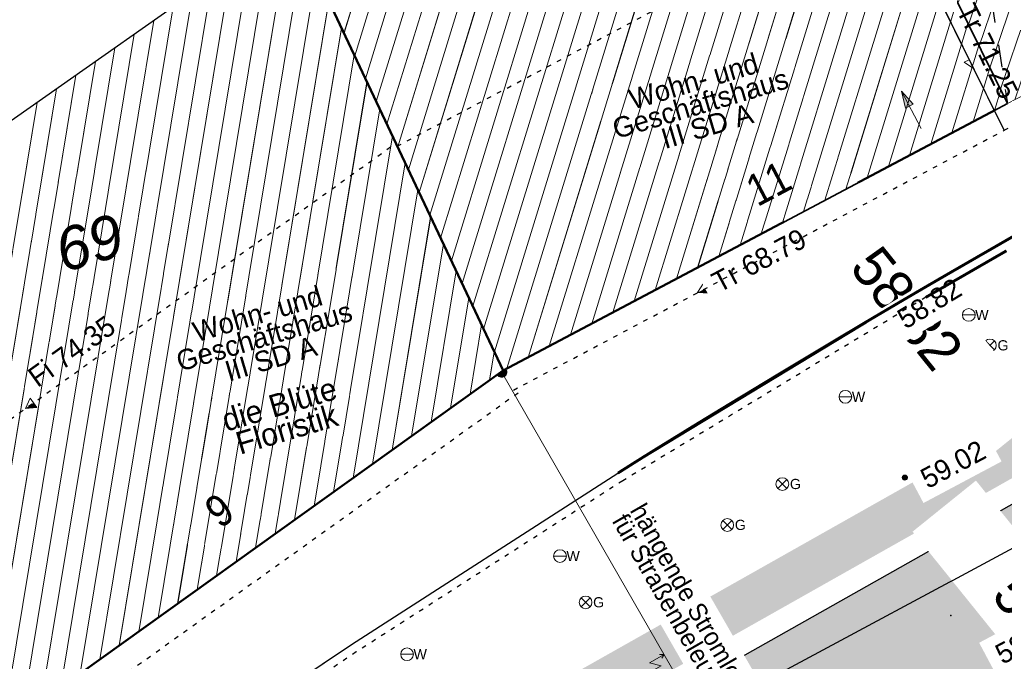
# Model space of a CAD drawing. Header units: millimetres. Extents: x 32365810 to 32368499, y 5620272 to 5622478.
# Tile 220 of 249: x 32366710 to 32366732, y 5620762 to 5620777. Entities that reach past the tile are written whole.
import ezdxf

# ---------------------------------------------------------------- set-up
doc = ezdxf.new("R2010")
doc.units = ezdxf.units.MM
for name, pattern in [('1000.100', [0]), ('1000.104', [0.225, 0.075, -0.15]), ('1000.121', [1, 0.5, -0.5]), ('1000.195', [0]), ('1000.196', [0.225, 0.075, -0.15]), ('1000.300', [0]), ('1000.325', [0]), ('1600.1047', [0]), ('1600.2028', [0]), ('1600.2031', [0.75, 0.5, 0, 0, -0.25]), ('1600.2505', [0]), ('GELTUNGSBEREICH', [8.5, 7, -1.5])]:
    doc.linetypes.add(name, pattern=pattern)
doc.layers.get('0').update_dxf_attribs({"color": 1, "linetype": 'CONTINUOUS'})
for name, color, linetype in [('_K_Fahrbahnmarkierung', 251, 'CONTINUOUS'), ('_K_Gebäude', 251, 'CONTINUOUS'), ('_K_Höhen_ gemessen (NHN)', 251, 'CONTINUOUS'), ('_K_Lagebezeichnungen', 251, 'CONTINUOUS'), ('_K_Topographie_ örtl. Aufnahme', 251, 'CONTINUOUS'), ('Ebene 32', 7, 'CONTINUOUS'), ('GELTUNGSBEREICH_B', 7, 'CONTINUOUS'), ('UMGR_GELTUNGSBEREICH', 7, 'CONTINUOUS'), ('UMGR_STRASSENVERKEHRSFLÄCHE', 7, 'CONTINUOUS')]:
    doc.layers.add(name, color=color, linetype=linetype)
doc.layers.add('_K_Flurstücke_Grenzpunkte', color=251, linetype='CONTINUOUS', lineweight=50)
for name, color, linetype, transparency in [('Beschriftung Gebäude', 7, 'CONTINUOUS', 0.75), ('EFB-_ Dachhöhen Bestandsgebäude (NHN)', 7, 'CONTINUOUS', 0.75), ('Fahrbahnmarkierung', 7, 'CONTINUOUS', 0.75), ('Flurstücke_Grenzpunkte', 11, 'CONTINUOUS', 0.75), ('Gasleitung', 7, 'CONTINUOUS', 0.75), ('Gebäude', 31, 'CONTINUOUS', 0.75), ('Höhen_ gemessen (NHN)', 7, 'CONTINUOUS', 0.75), ('Höhentexte_ gemessen (NHN)', 7, 'CONTINUOUS', 0.75), ('Lagebezeichnungen', 12, 'CONTINUOUS', 0.75), ('Leitungen Kanalbestand (AMT 66)', 7, 'CONTINUOUS', 0.75), ('Stromversorgung', 7, 'CONTINUOUS', 0.75), ('Symbole Topographie', 7, 'CONTINUOUS', 0.75), ('Topgraphie_ weitere örtliche Aufnahme', 7, 'CONTINUOUS', 0.75), ('Topographie_ örtl. Aufnahme', 7, 'CONTINUOUS', 0.75), ('Wasserleitung', 7, 'CONTINUOUS', 0.75)]:
    doc.layers.add(name, color=color, linetype=linetype, transparency=transparency)
doc.layers.add('STRASSENVERKEHRSFLÄCHE_FA', color=7, linetype='CONTINUOUS', true_color=0xfff5bf)
doc.styles.add('Arial', font='arial.ttf')
doc.styles.add('Beschriftung schwarz_ Stift 0.25', font='GOTHIC.TTF')
doc.styles.add('Dachhöhe NHN_ Bestand_ gemessen_ schwarz', font='GOTHIC.TTF')
doc.styles.add('Flurstücksnummer - K 10 700', font='ariali.ttf')
doc.styles.add('Hausnummern NRW', font='arial.ttf', dxfattribs={"width": 0.85})
doc.styles.add('Höhe NHN_ gemessen_ blau', font='GOTHIC.TTF')
doc.styles.add('Höhe NHN_ gemessen_ schwarz', font='GOTHIC.TTF')
doc.styles.add('Stromversorgung_ Beschriftung allgemein_ dünn_ schwarz', font='GOTHIC.TTF')

# ---------------------------------------------------------------- blocks, each defined once
blk = doc.blocks.new('S1000.15')
at = {"color": 0, "lineweight": -2}
for p, q in [((-0.5, 0.05), (-0.485, 0.1)), ((0.495, 0.05), (-0.5, 0.05)), ((-0.5, -0.05), (-0.5, 0)), ((-0.5, 0), (0.5, 0)), ((-0.485, 0.1), (0.49, 0.1)), ((-0.475, 0.15), (-0.455, 0.2)), ((0.475, 0.15), (-0.475, 0.15)), ((-0.455, 0.2), (0.455, 0.2)), ((-0.43, 0.25), (-0.4, 0.3)), ((0.43, 0.25), (-0.43, 0.25)), ((-0.4, 0.3), (0.395, 0.3)), ((-0.355, 0.35), (-0.295, 0.4)), ((0.36, 0.35), (-0.355, 0.35)), ((-0.295, 0.4), (0.3, 0.4)), ((0.22, 0.45), (-0.215, 0.45)), ((0.3, 0.4), (0.22, 0.45)), ((0.395, 0.3), (0.36, 0.35)), ((0.455, 0.2), (0.43, 0.25)), ((0.49, 0.1), (0.475, 0.15)), ((0.5, 0), (0.495, 0.05)), ((0.495, -0.05), (-0.5, -0.05)), ((-0.475, -0.15), (-0.49, -0.1)), ((-0.49, -0.1), (0.485, -0.1)), ((0.475, -0.15), (-0.475, -0.15)), ((-0.43, -0.25), (-0.455, -0.2)), ((-0.455, -0.2), (0.46, -0.2)), ((0.425, -0.25), (-0.43, -0.25)), ((-0.355, -0.35), (-0.4, -0.3)), ((-0.4, -0.3), (0.395, -0.3)), ((0.345, -0.35), (-0.355, -0.35)), ((-0.205, -0.45), (-0.29, -0.4)), ((-0.29, -0.4), (0.285, -0.4)), ((0.2, -0.45), (-0.205, -0.45)), ((0.285, -0.4), (0.345, -0.35)), ((0.395, -0.3), (0.425, -0.25)), ((0.46, -0.2), (0.475, -0.15)), ((0.485, -0.1), (0.495, -0.05))]:
    blk.add_line(p, q, dxfattribs=at)
blk.add_circle((0, 0), 0.5, dxfattribs=at)
blk = doc.blocks.new('S1000.360')
at = {"lineweight": -2}
blk.add_hatch(color=0, dxfattribs=at).paths.add_polyline_path([(0, 0.25), (0.05, 0.05), (-0.05, 0.05)], flags=0)
at = {"color": 0, "lineweight": -2}
for p, q in [((-0.05, 0.05), (0, 0.25)), ((0, 0.25), (0.05, 0.05)), ((0, 0.25), (0, -0.25)), ((0.05, 0.05), (-0.05, 0.05))]:
    blk.add_line(p, q, dxfattribs=at)
blk = doc.blocks.new('S1000.549', base_point=(-0.2, 0))
at = {"color": 0, "lineweight": -2}
blk.add_line((-0.45, 0), (0.05, 0), dxfattribs=at)
blk.add_circle((-0.2, 0), 0.25, dxfattribs=at)
at = {"color": 0, "lineweight": -2, "insert": (0.05246, -0.199999), "char_height": 0.4, "attachment_point": 7, "line_spacing_factor": 0.69, "style": 'Arial'}
blk.add_mtext('W', dxfattribs=at)
blk = doc.blocks.new('S1000.550', base_point=(-0.2, 0))
at = {"color": 0, "lineweight": -2}
for p, q in [((-0.376777, 0.176777), (-0.023224, -0.176777)), ((-0.376777, -0.176777), (-0.023224, 0.176777))]:
    blk.add_line(p, q, dxfattribs=at)
blk.add_circle((-0.2, 0), 0.25, dxfattribs=at)
at = {"color": 0, "lineweight": -2, "insert": (0.09684, -0.2), "char_height": 0.4, "attachment_point": 7, "line_spacing_factor": 0.69, "style": 'Arial'}
blk.add_mtext('G', dxfattribs=at)
blk = doc.blocks.new('S1000.474')
at = {"lineweight": -2}
blk.add_hatch(color=0, dxfattribs=at).paths.add_polyline_path([(-0.125, 0), (-0.120741, 0.032352), (-0.108253, 0.0625), (-0.088388, 0.088388), (-0.0625, 0.108253), (-0.032352, 0.120741), (0, 0.125), (0.032352, 0.120741), (0.0625, 0.108253), (0.088388, 0.088388), (0.108253, 0.0625), (0.120741, 0.032352), (0.125, 0), (0, 0)], flags=0)
at = {"color": 0, "lineweight": -2}
for p, q in [((-0.125, 0), (0, 0)), ((0, 0), (0.125, 0))]:
    blk.add_line(p, q, dxfattribs=at)
blk.add_arc((0, 0), 0.125, 0, 180, dxfattribs=at)
for p in [(-0.125, 0), (0, 0), (0.125, 0)]:
    blk.add_point(p, dxfattribs=at)
blk = doc.blocks.new('S1000.114', base_point=(0, 0.366025))
at = {"lineweight": -2}
blk.add_hatch(color=0, dxfattribs=at).paths.add_polyline_path([(-0.5, -0.5), (0, 0.366026), (0, -0.5)], flags=0)
at = {"color": 0, "lineweight": -2}
for p, q in [((0, 0.366026), (-0.5, -0.5)), ((0.5, -0.5), (0, 0.366026)), ((-0.5, -0.5), (0, -0.5)), ((0, -0.5), (0.5, -0.5))]:
    blk.add_line(p, q, dxfattribs=at)
blk = doc.blocks.new('O885')
at = {"layer": 'Flurstücke_Grenzpunkte', "color": 7, "linetype": '1600.2028', "lineweight": 35}
blk.add_line((32366226.367, 5622143.711), (32366231.916, 5622132.467), dxfattribs=at)
blk = doc.blocks.new('O1123')
at = {"layer": 'Flurstücke_Grenzpunkte', "color": 7, "linetype": '1600.2028', "lineweight": 35}
for p, q in [((32366226.367, 5622143.711), (32366231.916, 5622132.467)), ((32366216.095, 5622136.457), (32366220.764, 5622126.562)), ((32366220.764, 5622126.562), (32366231.916, 5622132.467))]:
    blk.add_line(p, q, dxfattribs=at)
blk = doc.blocks.new('O1267')
at = {"layer": 'Flurstücke_Grenzpunkte', "color": 7, "linetype": '1600.2028', "lineweight": 35}
for p in [(32366216.095, 5622136.457), (32366209.897, 5622118.777)]:
    blk.add_line(p, (32366220.764, 5622126.562), dxfattribs=at)
at = {"layer": 'Flurstücke_Grenzpunkte', "color": 7, "lineweight": 18, "insert": (32366211.743581, 5622128.918731), "char_height": 0.95, "attachment_point": 8, "rotation": 16.5124674, "line_spacing_factor": 0.69, "style": 'Flurstücksnummer - K 10 700', "bg_fill": 2}
blk.add_mtext('69', dxfattribs=at)
blk = doc.blocks.new('O1587')
at = {"layer": 'Flurstücke_Grenzpunkte', "color": 7, "linetype": '1600.2028', "lineweight": 35}
for p, q in [((32366220.764, 5622126.562), (32366231.916, 5622132.467)), ((32366209.897, 5622118.777), (32366220.764, 5622126.562))]:
    blk.add_line(p, q, dxfattribs=at)
blk = doc.blocks.new('O2074')
at = {"layer": 'Gebäude', "color": 7, "linetype": '1600.2505', "lineweight": 18}
for p, q in [((32366216.095, 5622136.457), (32366208.638, 5622131.215)), ((32366220.764, 5622126.562), (32366216.095, 5622136.457)), ((32366209.897, 5622118.777), (32366220.764, 5622126.562))]:
    blk.add_line(p, q, dxfattribs=at)
at = {"layer": 'Lagebezeichnungen', "color": 7, "lineweight": 18, "insert": (32366214.696, 5622123.177), "char_height": 0.7, "attachment_point": 8, "rotation": 35.5510388, "line_spacing_factor": 0.69, "style": 'Hausnummern NRW', "bg_fill": 2}
blk.add_mtext('9', dxfattribs=at)
blk = doc.blocks.new('O2487')
at = {"layer": 'Gebäude', "color": 7, "linetype": '1600.2031', "lineweight": 18}
for p, q in [((32366229.878, 5622145.624), (32366226.367, 5622143.711)), ((32366235.426, 5622134.383), (32366229.878, 5622145.624)), ((32366226.367, 5622143.711), (32366231.916, 5622132.467)), ((32366231.916, 5622132.467), (32366235.447, 5622134.338)), ((32366235.447, 5622134.338), (32366235.426, 5622134.383))]:
    blk.add_line(p, q, dxfattribs=at)
at = {"layer": 'Ebene 32', "color": 7, "lineweight": 18, "insert": (32366231.04, 5622138.823), "char_height": 0.7, "attachment_point": 8, "line_spacing_factor": 0.69, "style": 'Hausnummern NRW', "bg_fill": 2}
blk.add_mtext('(1)', dxfattribs=at)
blk = doc.blocks.new('O3201')
at = {"layer": 'Gebäude', "color": 7, "linetype": '1600.2505', "lineweight": 18}
for p, q in [((32366226.367, 5622143.711), (32366215.434, 5622137.859)), ((32366231.916, 5622132.467), (32366226.367, 5622143.711)), ((32366215.434, 5622137.859), (32366216.095, 5622136.457)), ((32366220.764, 5622126.562), (32366216.095, 5622136.457)), ((32366220.764, 5622126.562), (32366231.916, 5622132.467))]:
    blk.add_line(p, q, dxfattribs=at)
at = {"layer": 'Lagebezeichnungen', "color": 7, "lineweight": 18, "insert": (32366226.795, 5622130.39), "char_height": 0.7, "attachment_point": 8, "rotation": 27.8734, "line_spacing_factor": 0.69, "style": 'Hausnummern NRW', "bg_fill": 2}
blk.add_mtext('11', dxfattribs=at)
blk = doc.blocks.new('*X1051')
at = {"color": 253, "linetype": '1600.1047', "lineweight": 18, "true_color": 0xb2b2b2}
for p, q in [((32366213.564346, 5622121.404246), (32366216.045884, 5622136.422473)), ((32366213.133228, 5622121.095399), (32366215.615848, 5622136.120174)), ((32366213.995463, 5622121.713094), (32366216.344354, 5622135.928544)), ((32366212.702111, 5622120.786551), (32366215.185813, 5622135.817875)), ((32366212.270994, 5622120.477703), (32366214.755778, 5622135.515576)), ((32366214.42658, 5622122.021942), (32366216.62586, 5622135.331949)), ((32366211.839877, 5622120.168856), (32366214.325743, 5622135.213277)), ((32366211.408759, 5622119.860008), (32366213.895708, 5622134.910977)), ((32366210.977642, 5622119.55116), (32366213.465673, 5622134.608678)), ((32366214.857697, 5622122.330789), (32366216.907367, 5622134.735353)), ((32366210.546525, 5622119.242313), (32366213.035637, 5622134.306379)), ((32366210.115408, 5622118.933465), (32366212.605602, 5622134.00408)), ((32366215.288815, 5622122.639637), (32366217.188873, 5622134.138758)), ((32366209.746059, 5622118.998439), (32366212.175567, 5622133.701781)), ((32366215.719932, 5622122.948485), (32366217.470379, 5622133.542162)), ((32366209.440133, 5622119.447249), (32366211.745532, 5622133.399482)), ((32366209.134208, 5622119.89606), (32366211.315497, 5622133.097183)), ((32366216.151049, 5622123.257332), (32366217.751885, 5622132.945567)), ((32366208.828282, 5622120.34487), (32366210.885461, 5622132.794884)), ((32366208.522357, 5622120.79368), (32366210.455426, 5622132.492585)), ((32366216.582166, 5622123.56618), (32366218.033392, 5622132.348971)), ((32366217.013284, 5622123.875028), (32366218.314898, 5622131.752376)), ((32366217.444401, 5622124.183875), (32366218.596404, 5622131.15578)), ((32366217.875518, 5622124.492723), (32366218.87791, 5622130.559185)), ((32366218.306635, 5622124.801571), (32366219.159417, 5622129.962589)), ((32366218.737753, 5622125.110419), (32366219.440923, 5622129.365994)), ((32366219.16887, 5622125.419266), (32366219.722429, 5622128.769398)), ((32366219.599987, 5622125.728114), (32366220.003935, 5622128.172803)), ((32366220.031104, 5622126.036962), (32366220.285442, 5622127.576207)), ((32366220.462222, 5622126.345809), (32366220.566948, 5622126.979612))]:
    blk.add_line(p, q, dxfattribs=at)
blk = doc.blocks.new('*X1181')
at = {"color": 253, "linetype": '1600.1047', "lineweight": 18, "true_color": 0xb2b2b2}
for p, q in [((32366228.004951, 5622140.392001), (32366229.756886, 5622145.55801)), ((32366227.770253, 5622140.867572), (32366229.271158, 5622145.293357)), ((32366228.239649, 5622139.91643), (32366230.054183, 5622145.267028)), ((32366227.535555, 5622141.343144), (32366228.785429, 5622145.028703)), ((32366227.300857, 5622141.818715), (32366228.299701, 5622144.76405)), ((32366228.474347, 5622139.440859), (32366230.28889, 5622144.791482)), ((32366227.066159, 5622142.294286), (32366227.813972, 5622144.499396)), ((32366226.831461, 5622142.769857), (32366227.328244, 5622144.234743)), ((32366228.709045, 5622138.965288), (32366230.523596, 5622144.315935)), ((32366226.596763, 5622143.245428), (32366226.842516, 5622143.970089)), ((32366228.943743, 5622138.489717), (32366230.758302, 5622143.840388)), ((32366229.178441, 5622138.014146), (32366230.993008, 5622143.364842)), ((32366229.413139, 5622137.538575), (32366231.227715, 5622142.889295)), ((32366229.647837, 5622137.063003), (32366231.462421, 5622142.413748)), ((32366229.882535, 5622136.587432), (32366231.697127, 5622141.938201)), ((32366230.117233, 5622136.111861), (32366231.931834, 5622141.462655)), ((32366230.351931, 5622135.63629), (32366232.16654, 5622140.987108)), ((32366230.586629, 5622135.160719), (32366232.401246, 5622140.511561)), ((32366230.821327, 5622134.685148), (32366232.635952, 5622140.036015)), ((32366231.056025, 5622134.209577), (32366232.870659, 5622139.560468)), ((32366231.290723, 5622133.734006), (32366233.105365, 5622139.084921)), ((32366231.525421, 5622133.258435), (32366233.340071, 5622138.609375)), ((32366231.760119, 5622132.782863), (32366233.574777, 5622138.133828)), ((32366232.078108, 5622132.552898), (32366233.809484, 5622137.658281)), ((32366232.560829, 5622132.808681), (32366234.04419, 5622137.182734)), ((32366233.043549, 5622133.064464), (32366234.278896, 5622136.707188)), ((32366233.526269, 5622133.320246), (32366234.513602, 5622136.231641)), ((32366234.008989, 5622133.576029), (32366234.748309, 5622135.756094)), ((32366234.491709, 5622133.831812), (32366234.983015, 5622135.280548)), ((32366234.974429, 5622134.087595), (32366235.217721, 5622134.805001))]:
    blk.add_line(p, q, dxfattribs=at)
blk = doc.blocks.new('*X1390')
at = {"color": 253, "linetype": '1600.1047', "lineweight": 18, "true_color": 0xb2b2b2}
for p, q in [((32366220.846479, 5622126.605673), (32366226.057321, 5622143.545241)), ((32366221.31516, 5622126.85384), (32366226.449332, 5622143.544169)), ((32366220.568291, 5622126.976766), (32366225.587646, 5622143.293843)), ((32366220.330785, 5622127.480111), (32366225.117971, 5622143.042444)), ((32366221.783841, 5622127.102007), (32366226.691023, 5622143.054428)), ((32366220.093279, 5622127.983456), (32366224.648296, 5622142.791046)), ((32366219.855774, 5622128.486801), (32366224.178621, 5622142.539648)), ((32366222.252522, 5622127.350175), (32366226.932714, 5622142.564688)), ((32366219.618268, 5622128.990147), (32366223.708946, 5622142.288249)), ((32366219.380763, 5622129.493492), (32366223.239271, 5622142.036851)), ((32366222.721203, 5622127.598342), (32366227.174404, 5622142.074948)), ((32366219.143257, 5622129.996837), (32366222.769596, 5622141.785453)), ((32366223.189884, 5622127.846509), (32366227.416095, 5622141.585207)), ((32366218.905751, 5622130.500182), (32366222.299921, 5622141.534054)), ((32366218.668246, 5622131.003527), (32366221.830246, 5622141.282656)), ((32366218.43074, 5622131.506872), (32366221.360571, 5622141.031258)), ((32366223.658565, 5622128.094676), (32366227.657786, 5622141.095467)), ((32366218.193234, 5622132.010217), (32366220.890896, 5622140.779859)), ((32366217.955729, 5622132.513562), (32366220.421221, 5622140.528461)), ((32366224.127246, 5622128.342844), (32366227.899476, 5622140.605727)), ((32366217.718223, 5622133.016907), (32366219.951546, 5622140.277063)), ((32366224.595927, 5622128.591011), (32366228.141167, 5622140.115986)), ((32366217.480718, 5622133.520252), (32366219.481871, 5622140.025664)), ((32366217.243212, 5622134.023597), (32366219.012196, 5622139.774266)), ((32366225.064608, 5622128.839178), (32366228.382857, 5622139.626246)), ((32366217.005706, 5622134.526942), (32366218.542521, 5622139.522868)), ((32366216.768201, 5622135.030287), (32366218.072846, 5622139.271469)), ((32366216.530695, 5622135.533633), (32366217.603171, 5622139.020071)), ((32366225.533289, 5622129.087346), (32366228.624548, 5622139.136505)), ((32366216.293189, 5622136.036978), (32366217.133496, 5622138.768673)), ((32366226.001971, 5622129.335513), (32366228.866239, 5622138.646765)), ((32366216.055696, 5622136.540364), (32366216.663821, 5622138.517274)), ((32366215.818267, 5622137.043958), (32366216.194146, 5622138.265876)), ((32366226.470652, 5622129.58368), (32366229.107929, 5622138.157025)), ((32366215.580838, 5622137.547552), (32366215.724471, 5622138.014478)), ((32366226.939333, 5622129.831848), (32366229.34962, 5622137.667284)), ((32366227.408014, 5622130.080015), (32366229.591311, 5622137.177544)), ((32366227.876695, 5622130.328182), (32366229.833001, 5622136.687804)), ((32366228.345376, 5622130.576349), (32366230.074692, 5622136.198063)), ((32366228.814057, 5622130.824517), (32366230.316382, 5622135.708323)), ((32366229.282738, 5622131.072684), (32366230.558073, 5622135.218582)), ((32366229.751419, 5622131.320851), (32366230.799764, 5622134.728842)), ((32366230.2201, 5622131.569019), (32366231.041454, 5622134.239102)), ((32366230.688781, 5622131.817186), (32366231.283145, 5622133.749361)), ((32366231.157462, 5622132.065353), (32366231.524835, 5622133.259621)), ((32366231.626144, 5622132.313521), (32366231.766526, 5622132.769881))]:
    blk.add_line(p, q, dxfattribs=at)
blk = doc.blocks.new('S1000.399', base_point=(0.175, -0.5))
at = {"color": 0, "lineweight": -2}
for p, q in [((-0.2, -0.125), (-0.2, 0.5)), ((0.175, 0.25), (-0.2, -0.125)), ((0.175, 0.25), (0.175, -0.5)), ((0.075, -0.325), (0.175, -0.5)), ((0.175, -0.5), (0.275, -0.325))]:
    blk.add_line(p, q, dxfattribs=at)

msp = doc.modelspace()

# ---------------------------------------------------------------- hatches: boundary and pattern name
at = {"layer": 'STRASSENVERKEHRSFLÄCHE_FA', "true_color": 0xffd24a}
h = msp.add_hatch(color=41, dxfattribs=at)
h.paths.add_polyline_path([(32366700.812, 5620642.637), (32366709.343, 5620645.3), (32366744.935, 5620656.407), (32366800.844, 5620673.855), (32366814.238, 5620678.035), (32366812.525, 5620684.489), (32366790.959, 5620765.764), (32366786.667, 5620779.054), (32366782.414, 5620794.243), (32366771.602, 5620788.163), (32366758.559, 5620780.941), (32366707.208, 5620751.956), (32366691.608, 5620737.561), (32366678.051, 5620726.047), (32366655.3, 5620707.965), (32366642.99, 5620700.236), (32366635.313, 5620695.501)], flags=0)
edge = h.paths.add_edge_path(flags=0)
edge.add_line((32366743.171, 5620661.733), (32366743.725, 5620660.059))
edge.add_line((32366743.725, 5620660.059), (32366743.458, 5620659.979))
edge.add_line((32366743.458, 5620659.979), (32366724.425, 5620654.23))
edge.add_line((32366724.425, 5620654.23), (32366712.306, 5620650.509))
edge.add_line((32366712.306, 5620650.509), (32366710.876, 5620650.047))
edge.add_line((32366710.876, 5620650.047), (32366706.05, 5620648.579))
edge.add_arc((32366704.003, 5620654.956), 6.698, 283.318, 287.7972, ccw=False)
edge.add_line((32366705.546, 5620648.438), (32366698.424, 5620654.325))
edge.add_line((32366698.424, 5620654.325), (32366697.04, 5620655.473))
edge.add_line((32366697.04, 5620655.473), (32366693.205, 5620658.654))
edge.add_line((32366693.205, 5620658.654), (32366688.766, 5620662.336))
edge.add_line((32366688.766, 5620662.336), (32366681.071, 5620668.621))
edge.add_line((32366681.071, 5620668.621), (32366678.012, 5620671.146))
edge.add_line((32366678.012, 5620671.146), (32366674.951, 5620673.67))
edge.add_line((32366674.951, 5620673.67), (32366671.86, 5620676.22))
edge.add_line((32366671.86, 5620676.22), (32366667.729, 5620679.629))
edge.add_line((32366667.729, 5620679.629), (32366654.864, 5620689.785))
edge.add_line((32366654.864, 5620689.785), (32366649.894, 5620695.982))
edge.add_line((32366649.894, 5620695.982), (32366658.967, 5620703.306))
edge.add_line((32366658.967, 5620703.306), (32366659.344, 5620702.84))
edge.add_line((32366659.344, 5620702.84), (32366668.389, 5620710.034))
edge.add_line((32366668.389, 5620710.034), (32366674.395, 5620714.748))
edge.add_line((32366674.395, 5620714.748), (32366678.887, 5620718.272))
edge.add_line((32366678.887, 5620718.272), (32366679.916, 5620719.08))
edge.add_line((32366679.916, 5620719.08), (32366682.406, 5620721.072))
edge.add_line((32366682.406, 5620721.072), (32366687.066, 5620724.769))
edge.add_line((32366687.066, 5620724.769), (32366692.104, 5620728.954))
edge.add_line((32366692.104, 5620728.954), (32366695.975, 5620732.09))
edge.add_line((32366695.975, 5620732.09), (32366701.909, 5620736.897))
edge.add_line((32366701.909, 5620736.897), (32366705.598, 5620739.886))
edge.add_line((32366705.598, 5620739.886), (32366707.114, 5620741.114))
edge.add_line((32366707.114, 5620741.114), (32366709.678, 5620743.191))
edge.add_line((32366709.678, 5620743.191), (32366711.231, 5620744.449))
edge.add_line((32366711.231, 5620744.449), (32366709.901, 5620746.78))
edge.add_line((32366709.901, 5620746.78), (32366714.041, 5620748.991))
edge.add_line((32366714.041, 5620748.991), (32366720.118, 5620752.237))
edge.add_line((32366720.118, 5620752.237), (32366735.266, 5620760.328))
edge.add_line((32366735.266, 5620760.328), (32366742.576, 5620764.232))
edge.add_line((32366742.576, 5620764.232), (32366745.667, 5620765.883))
edge.add_line((32366745.667, 5620765.883), (32366748.389, 5620767.337))
edge.add_line((32366748.389, 5620767.337), (32366756.702, 5620771.881))
edge.add_line((32366756.702, 5620771.881), (32366764.579, 5620776.187))
edge.add_line((32366764.579, 5620776.187), (32366766.33, 5620772.553))
edge.add_line((32366766.33, 5620772.553), (32366774.371, 5620775.593))
edge.add_line((32366774.371, 5620775.593), (32366779.279, 5620762.41))
edge.add_line((32366779.279, 5620762.41), (32366782.33, 5620749.774))
edge.add_line((32366782.33, 5620749.774), (32366791.82, 5620710.458))
edge.add_line((32366791.82, 5620710.458), (32366791.885, 5620710.186))
edge.add_line((32366791.885, 5620710.186), (32366793.466, 5620703.78))
edge.add_line((32366793.466, 5620703.78), (32366795.233, 5620696.617))
edge.add_line((32366795.233, 5620696.617), (32366799.353, 5620680.172))
edge.add_line((32366799.353, 5620680.172), (32366785.793, 5620675.727))
edge.add_line((32366785.793, 5620675.727), (32366779.86, 5620673.837))
edge.add_line((32366779.86, 5620673.837), (32366773.881, 5620671.894))
edge.add_line((32366773.881, 5620671.894), (32366767.913, 5620669.955))
edge.add_line((32366767.913, 5620669.955), (32366743.171, 5620661.733))

# ---------------------------------------------------------------- linework, layer by layer
at = {"layer": '_K_Fahrbahnmarkierung'}
msp.add_point((32366730.492, 5620763.4), dxfattribs=at)
at = {"layer": '_K_Flurstücke_Grenzpunkte', "linetype": '1600.2028', "lineweight": 35}
for p, q in [((32366720.589, 5620768.816), (32366731.741, 5620774.721)), ((32366709.722, 5620761.031), (32366720.589, 5620768.816))]:
    msp.add_line(p, q, dxfattribs=at)
at = {"layer": '_K_Flurstücke_Grenzpunkte', "linetype": '1600.2028'}
msp.add_lwpolyline([(32366726.192, 5620785.965), (32366731.741, 5620774.721), (32366735.272, 5620776.592), (32366735.251, 5620776.637), (32366729.703, 5620787.878), (32366726.753, 5620793.858), (32366724.812, 5620797.79), (32366720.824, 5620805.87), (32366717.349, 5620804.267), (32366717.195, 5620804.195)], close=True, dxfattribs=at)
at = {"layer": '_K_Gebäude', "linetype": '1600.1047', "lineweight": 18}
for p, q in [((32366720.672, 5620768.859), (32366725.883, 5620785.799)), ((32366721.141, 5620769.107), (32366726.275, 5620785.798)), ((32366720.394, 5620769.23), (32366725.413, 5620785.548)), ((32366720.156, 5620769.734), (32366724.943, 5620785.296)), ((32366721.609, 5620769.356), (32366726.516, 5620785.308)), ((32366719.919, 5620770.237), (32366724.474, 5620785.045)), ((32366719.681, 5620770.74), (32366724.004, 5620784.793)), ((32366722.078, 5620769.604), (32366726.758, 5620784.818)), ((32366719.444, 5620771.244), (32366723.534, 5620784.542)), ((32366719.206, 5620771.747), (32366723.065, 5620784.291)), ((32366722.547, 5620769.852), (32366727, 5620784.329)), ((32366718.969, 5620772.25), (32366722.595, 5620784.039)), ((32366718.731, 5620772.754), (32366722.125, 5620783.788)), ((32366723.015, 5620770.1), (32366727.242, 5620783.839)), ((32366718.494, 5620773.257), (32366721.656, 5620783.536)), ((32366718.256, 5620773.761), (32366721.186, 5620783.285)), ((32366723.484, 5620770.348), (32366727.483, 5620783.349)), ((32366718.019, 5620774.264), (32366720.716, 5620783.034)), ((32366717.781, 5620774.767), (32366720.247, 5620782.782)), ((32366723.953, 5620770.597), (32366727.725, 5620782.859)), ((32366717.544, 5620775.271), (32366719.777, 5620782.531)), ((32366724.421, 5620770.845), (32366727.967, 5620782.37)), ((32366717.306, 5620775.774), (32366719.307, 5620782.279)), ((32366717.069, 5620776.277), (32366718.838, 5620782.028)), ((32366724.89, 5620771.093), (32366728.208, 5620781.88)), ((32366730.881, 5620776.463), (32366732.696, 5620781.814)), ((32366725.359, 5620771.341), (32366728.45, 5620781.39)), ((32366731.116, 5620775.988), (32366732.931, 5620781.339)), ((32366725.827, 5620771.589), (32366728.692, 5620780.9)), ((32366731.351, 5620775.512), (32366733.165, 5620780.863)), ((32366726.296, 5620771.837), (32366728.933, 5620780.411)), ((32366731.586, 5620775.037), (32366733.4, 5620780.387)), ((32366726.765, 5620772.086), (32366729.175, 5620779.921)), ((32366727.233, 5620772.334), (32366729.417, 5620779.431)), ((32366727.702, 5620772.582), (32366729.658, 5620778.941)), ((32366713.39, 5620763.658), (32366715.871, 5620778.676)), ((32366728.171, 5620772.83), (32366729.9, 5620778.452)), ((32366712.959, 5620763.349), (32366715.441, 5620778.374)), ((32366712.528, 5620763.04), (32366715.011, 5620778.072)), ((32366713.821, 5620763.967), (32366716.17, 5620778.182)), ((32366712.096, 5620762.731), (32366714.581, 5620777.769)), ((32366728.639, 5620773.078), (32366730.142, 5620777.962)), ((32366714.252, 5620764.276), (32366716.451, 5620777.586)), ((32366711.665, 5620762.423), (32366714.151, 5620777.467)), ((32366729.108, 5620773.326), (32366730.384, 5620777.472)), ((32366711.234, 5620762.114), (32366713.721, 5620777.165)), ((32366714.683, 5620764.584), (32366716.733, 5620776.989)), ((32366729.577, 5620773.575), (32366730.625, 5620776.983)), ((32366710.803, 5620761.805), (32366713.291, 5620776.862)), ((32366710.372, 5620761.496), (32366712.861, 5620776.56)), ((32366730.046, 5620773.823), (32366730.867, 5620776.493)), ((32366709.941, 5620761.187), (32366712.431, 5620776.258)), ((32366715.114, 5620764.893), (32366717.014, 5620776.392)), ((32366709.571, 5620761.252), (32366712.001, 5620775.955)), ((32366715.545, 5620765.202), (32366717.296, 5620775.796)), ((32366730.514, 5620774.071), (32366731.109, 5620776.003)), ((32366709.266, 5620761.701), (32366711.571, 5620775.653)), ((32366730.983, 5620774.319), (32366731.35, 5620775.513)), ((32366708.96, 5620762.15), (32366711.141, 5620775.351)), ((32366715.976, 5620765.511), (32366717.577, 5620775.199)), ((32366708.654, 5620762.599), (32366710.711, 5620775.049)), ((32366731.452, 5620774.567), (32366731.592, 5620775.024)), ((32366708.348, 5620763.047), (32366710.281, 5620774.746)), ((32366716.408, 5620765.82), (32366717.859, 5620774.603)), ((32366716.839, 5620766.129), (32366718.14, 5620774.006)), ((32366717.27, 5620766.438), (32366718.422, 5620773.409)), ((32366717.701, 5620766.746), (32366718.703, 5620772.813)), ((32366718.132, 5620767.055), (32366718.985, 5620772.216)), ((32366718.563, 5620767.364), (32366719.266, 5620771.62)), ((32366718.994, 5620767.673), (32366719.548, 5620771.023)), ((32366719.425, 5620767.982), (32366719.829, 5620770.426)), ((32366719.857, 5620768.291), (32366720.111, 5620769.83)), ((32366720.288, 5620768.599), (32366720.392, 5620769.233))]:
    msp.add_line(p, q, dxfattribs=at)
at = {"layer": '_K_Gebäude', "linetype": '1600.2031', "lineweight": 18}
msp.add_lwpolyline([(32366726.192, 5620785.965), (32366731.741, 5620774.721), (32366735.272, 5620776.592), (32366735.251, 5620776.637), (32366729.703, 5620787.878)], close=True, dxfattribs=at)
at = {"layer": 'Fahrbahnmarkierung', "color": 7, "true_color": 0xffffff}
msp.add_point((32366730.492, 5620763.4, 58.95), dxfattribs=at)
at = {"layer": 'UMGR_STRASSENVERKEHRSFLÄCHE'}
msp.add_lwpolyline([(32366700.812, 5620642.637), (32366709.343, 5620645.3), (32366744.935, 5620656.407), (32366800.844, 5620673.855), (32366814.238, 5620678.035), (32366812.525, 5620684.489), (32366790.959, 5620765.764), (32366786.667, 5620779.054), (32366782.414, 5620794.243), (32366771.602, 5620788.163), (32366758.559, 5620780.941), (32366707.208, 5620751.956), (32366691.608, 5620737.561), (32366678.051, 5620726.047), (32366655.3, 5620707.965), (32366642.99, 5620700.236), (32366635.313, 5620695.501), (32366700.812, 5620642.637)], close=True, dxfattribs=at)

# ---------------------------------------------------------------- block references
at = {"layer": '_K_Höhen_ gemessen (NHN)', "xscale": 0.1125, "yscale": 0.1125, "zscale": 0.1125}
msp.add_blockref('S1000.15', (32366729.833, 5620770.608), dxfattribs=at)
at = {"layer": 'EFB-_ Dachhöhen Bestandsgebäude (NHN)', "color": 7, "lineweight": 18, "xscale": 0.25, "yscale": 0.25, "zscale": 0.25}
for p, rotation in [((32366730.994, 5620775.496, 71.248), 206.266716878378), ((32366724.886, 5620770.539, 68.787), 117.9012947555), ((32366710.023, 5620767.977, 74.35), 125.617523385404)]:
    msp.add_blockref('S1000.114', p, dxfattribs=dict(at, rotation=rotation))
at = {"layer": 'Gasleitung', "color": 7, "lineweight": 18, "xscale": 0.5625, "yscale": 0.5625, "zscale": 0.5625}
for p in [(32366731.354, 5620769.371, 58.94), (32366726.763, 5620766.304, 59.005), (32366725.545, 5620765.4, 59.021), (32366722.41, 5620763.688, 59.039)]:
    msp.add_blockref('S1000.550', p, dxfattribs=at)
at = {"layer": 'Höhen_ gemessen (NHN)', "color": 7, "lineweight": 18, "xscale": 0.1125, "yscale": 0.1125, "zscale": 0.1125}
msp.add_blockref('S1000.15', (32366729.472, 5620766.449, 59.025), dxfattribs=at)
at = {"layer": 'Stromversorgung', "color": 7, "lineweight": 18, "xscale": 0.9375, "yscale": 0.9375, "zscale": 0.9375, "rotation": 215.617409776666}
msp.add_blockref('S1000.474', (32366720.555, 5620768.785, 68.424), dxfattribs=at)
at = {"layer": 'Symbole Topographie', "color": 7, "lineweight": 18, "xscale": 1.875, "yscale": 1.875, "zscale": 1.875}
for p, rotation in [((32366729.614, 5620774.581), 27.849000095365), ((32366715.023, 5620765.814), 35.5800297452)]:
    msp.add_blockref('S1000.360', p, dxfattribs=dict(at, rotation=rotation))
at = {"layer": 'Wasserleitung', "color": 7, "lineweight": 18, "xscale": 0.5625, "yscale": 0.5625, "zscale": 0.5625}
for p in [(32366728.158, 5620768.235, 58.936), (32366721.845, 5620764.713, 58.974), (32366718.463, 5620762.542, 59.011)]:
    msp.add_blockref('S1000.549', p, dxfattribs=at)

# ---------------------------------------------------------------- next in the draw order: texts
at = {"layer": '_K_Lagebezeichnungen', "lineweight": 18, "char_height": 1, "attachment_point": 8, "line_spacing_factor": 0.69, "style": 'Hausnummern NRW', "bg_fill": 2}
for s, insert, rotation in [('11', (32366726.62, 5620772.644), 27.8734), ('9', (32366714.521, 5620765.431), 35.551)]:
    msp.add_mtext(s, dxfattribs=dict(at, insert=insert, rotation=rotation))

# ---------------------------------------------------------------- next in the draw order: linework, layer by layer
at = {"layer": '_K_Flurstücke_Grenzpunkte', "linetype": '1600.2028'}
for points in [[(32366706.274, 5620799.154), (32366710.941, 5620789.01), (32366715.259, 5620780.113), (32366715.92, 5620778.711), (32366720.589, 5620768.816), (32366731.741, 5620774.721), (32366726.192, 5620785.965), (32366717.195, 5620804.195)], [(32366687.398, 5620789.99), (32366687.225, 5620790.362), (32366687.307, 5620790.399), (32366692.75, 5620792.912), (32366693.293, 5620793.163), (32366697.575, 5620795.14), (32366706.274, 5620799.154), (32366710.941, 5620789.01), (32366715.259, 5620780.113), (32366715.92, 5620778.711), (32366720.589, 5620768.816), (32366709.722, 5620761.031), (32366704.091, 5620769.292), (32366698.591, 5620779.562), (32366694.807, 5620787.476), (32366694.638, 5620787.828), (32366689.716, 5620785.025)]]:
    msp.add_lwpolyline(points, close=True, dxfattribs=at)
at = {"layer": '_K_Gebäude', "linetype": '1600.2505', "lineweight": -2}
for points in [[(32366694.807, 5620787.476), (32366698.591, 5620779.562), (32366704.091, 5620769.292), (32366709.722, 5620761.031), (32366720.589, 5620768.816), (32366715.92, 5620778.711), (32366708.463, 5620773.469), (32366704.703, 5620780.956), (32366706.047, 5620781.622), (32366701.496, 5620790.661), (32366700.141, 5620790.018), (32366697.575, 5620795.14), (32366693.293, 5620793.163), (32366696.044, 5620788.172)], [(32366715.259, 5620780.113), (32366715.92, 5620778.711), (32366720.589, 5620768.816), (32366731.741, 5620774.721), (32366726.192, 5620785.965)]]:
    msp.add_lwpolyline(points, close=True, dxfattribs=at)
at = {"layer": '_K_Topographie_ örtl. Aufnahme', "linetype": '1000.100'}
msp.add_lwpolyline([(32366711.815, 5620759.125), (32366717.231, 5620762.759), (32366723.128, 5620766.548), (32366729.833, 5620770.608)], dxfattribs=at)
at = {"layer": '_K_Topographie_ örtl. Aufnahme', "linetype": '1000.104'}
msp.add_lwpolyline([(32366729.937, 5620770.437), (32366723.233, 5620766.379), (32366717.34, 5620762.592), (32366711.926, 5620758.958)], dxfattribs=at)
at = {"layer": 'GELTUNGSBEREICH_B', "linetype": 'GELTUNGSBEREICH', "ltscale": 0.5, "const_width": 1, "flags": 128}
msp.add_lwpolyline([(32366700.6, 5620641.524), (32366709.641, 5620644.345), (32366745.233, 5620655.452), (32366801.142, 5620672.901), (32366815.45, 5620677.366), (32366813.492, 5620684.746), (32366791.918, 5620766.046), (32366787.625, 5620779.343), (32366783.034, 5620795.739), (32366771.115, 5620789.036), (32366758.071, 5620781.813), (32366706.615, 5620752.77), (32366690.945, 5620738.31), (32366677.416, 5620726.82), (32366654.721, 5620708.782), (32366642.462, 5620701.085), (32366633.585, 5620695.611)], close=True, dxfattribs=at)
at = {"layer": 'UMGR_GELTUNGSBEREICH'}
msp.add_lwpolyline([(32366700.812, 5620642.637), (32366709.343, 5620645.3), (32366744.935, 5620656.407), (32366800.844, 5620673.855), (32366814.238, 5620678.035), (32366812.525, 5620684.489), (32366790.959, 5620765.764), (32366786.667, 5620779.054), (32366782.414, 5620794.243), (32366771.602, 5620788.163), (32366758.559, 5620780.941), (32366707.208, 5620751.956), (32366691.608, 5620737.561), (32366678.051, 5620726.047), (32366655.3, 5620707.965), (32366642.99, 5620700.236), (32366635.313, 5620695.501)], close=True, dxfattribs=at)

# ---------------------------------------------------------------- next in the draw order: texts
at = {"layer": '_K_Flurstücke_Grenzpunkte', "lineweight": 18, "insert": (32366711.569, 5620771.172), "char_height": 1.3, "attachment_point": 8, "rotation": 16.5125, "line_spacing_factor": 0.69, "style": 'Flurstücksnummer - K 10 700', "bg_fill": 2}
msp.add_mtext('69', dxfattribs=at)
at = {"layer": '_K_Höhen_ gemessen (NHN)', "char_height": 0.9, "width": 6.48035, "attachment_point": 8, "rotation": 308.8633, "line_spacing_factor": 0.69, "style": 'Höhe NHN_ gemessen_ schwarz', "bg_fill": 2}
for s, insert in [('58.82', (32366729.162, 5620769.903)), ('58.84', (32366732.299, 5620762.654))]:
    msp.add_mtext(s, dxfattribs=dict(at, insert=insert))
at = {"layer": 'Beschriftung Gebäude', "color": 7, "lineweight": 25, "insert": (32366715.721, 5620767.792), "char_height": 0.5, "attachment_point": 5, "rotation": 16.5123, "line_spacing_factor": 0.69, "style": 'Beschriftung schwarz_ Stift 0.25', "bg_fill": 2}
msp.add_mtext('die Blüte\\PFloristik', dxfattribs=at)
at = {"layer": 'EFB-_ Dachhöhen Bestandsgebäude (NHN)', "color": 7, "lineweight": 25, "char_height": 0.45, "line_spacing_factor": 0.69, "style": 'Dachhöhe NHN_ Bestand_ gemessen_ schwarz', "bg_fill": 2}
for s, insert, attachment_point, rotation in [('Tr 71.25', (32366731.093, 5620775.78, 71.248), 8, 296.2667), ('Wohn- und\\PGeschäftshaus\\PIII SD A', (32366724.951, 5620774.717), 5, 16.5125), ('Tr 68.79', (32366725.258, 5620770.727, 68.787), 4, 27.9013), ('Fi 74.35', (32366710.294, 5620768.422, 74.35), 7, 35.6175)]:
    msp.add_mtext(s, dxfattribs=dict(at, insert=insert, attachment_point=attachment_point, rotation=rotation))
at = {"layer": 'Höhentexte_ gemessen (NHN)', "color": 142, "lineweight": 25, "true_color": 0x0087cd, "insert": (32366730.645, 5620766.539), "char_height": 0.45, "attachment_point": 8, "rotation": 28.0498, "line_spacing_factor": 0.69, "style": 'Höhe NHN_ gemessen_ blau', "bg_fill": 2}
msp.add_mtext('59.02', dxfattribs=at)
at = {"layer": 'Stromversorgung', "color": 7, "lineweight": 25, "insert": (32366722.877, 5620765.435), "char_height": 0.4, "attachment_point": 7, "rotation": 299.9177, "line_spacing_factor": 0.69, "style": 'Stromversorgung_ Beschriftung allgemein_ dünn_ schwarz', "bg_fill": 2}
msp.add_mtext('hängende Stromleitung\\Pfür Straßenbeleuchtung', dxfattribs=at)

# ---------------------------------------------------------------- next in the draw order: block references
at = {"layer": 'Flurstücke_Grenzpunkte', "color": 7, "true_color": 0xffffff}
msp.add_blockref('O885', (499.825, -1357.746), dxfattribs=at)
at = {"layer": 'Höhen_ gemessen (NHN)', "color": 7, "lineweight": 18, "xscale": 0.1125, "yscale": 0.1125, "zscale": 0.1125}
msp.add_blockref('S1000.15', (32366729.833, 5620770.608, 58.82), dxfattribs=at)
at = {"layer": 'Wasserleitung', "color": 7, "lineweight": 18, "xscale": 0.5625, "yscale": 0.5625, "zscale": 0.5625}
msp.add_blockref('S1000.549', (32366730.887, 5620770.046, 58.864), dxfattribs=at)

# ---------------------------------------------------------------- next in the draw order: texts
at = {"layer": 'EFB-_ Dachhöhen Bestandsgebäude (NHN)', "color": 7, "lineweight": 25, "insert": (32366715.304, 5620769.573), "char_height": 0.45, "attachment_point": 5, "rotation": 16.5125, "line_spacing_factor": 0.69, "style": 'Dachhöhe NHN_ Bestand_ gemessen_ schwarz', "bg_fill": 2}
msp.add_mtext('Wohn- und\\PGeschäftshaus\\PIII SD A', dxfattribs=at)
at = {"layer": 'Höhentexte_ gemessen (NHN)', "color": 142, "lineweight": 25, "true_color": 0x0087cd, "insert": (32366732.299, 5620762.654), "char_height": 0.45, "attachment_point": 8, "rotation": 28.0498, "line_spacing_factor": 0.69, "style": 'Höhe NHN_ gemessen_ blau', "bg_fill": 2}
msp.add_mtext('58.84', dxfattribs=at)

# ---------------------------------------------------------------- next in the draw order: texts
at = {"layer": 'Höhentexte_ gemessen (NHN)', "color": 142, "lineweight": 25, "true_color": 0x0087cd, "insert": (32366729.898, 5620770.495), "char_height": 0.45, "attachment_point": 2, "rotation": 31.1906, "line_spacing_factor": 0.69, "style": 'Höhe NHN_ gemessen_ blau', "bg_fill": 2}
msp.add_mtext('58.82', dxfattribs=at)

# ---------------------------------------------------------------- next in the draw order: block references
at = {"layer": 'Flurstücke_Grenzpunkte', "color": 7, "true_color": 0xffffff}
msp.add_blockref('O1123', (499.825, -1357.746), dxfattribs=at)

# ---------------------------------------------------------------- next in the draw order: block references
msp.add_blockref('O1267', (499.825, -1357.746), dxfattribs=at)

# ---------------------------------------------------------------- next in the draw order: block references
msp.add_blockref('O1587', (499.825, -1357.746), dxfattribs=at)

# ---------------------------------------------------------------- next in the draw order: block references
at = {"layer": 'Gebäude', "color": 7, "true_color": 0xffffff}
for name in ['O2074', 'O2487']:
    msp.add_blockref(name, (499.825, -1357.746), dxfattribs=at)
at = {"layer": 'Stromversorgung', "color": 7, "lineweight": 18, "xscale": 0.4999999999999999, "yscale": 0.4999999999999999, "zscale": 0.4999999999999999, "rotation": 119.917793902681}
msp.add_blockref('S1000.399', (32366724.149, 5620762.539, 68.402), dxfattribs=at)

# ---------------------------------------------------------------- next in the draw order: linework, layer by layer
at = {"layer": 'EFB-_ Dachhöhen Bestandsgebäude (NHN)', "color": 7, "linetype": '1000.196', "lineweight": 25}
msp.add_line((32366710.066, 5620760.551), (32366720.933, 5620768.336), dxfattribs=at)
at = {"layer": 'Topgraphie_ weitere örtliche Aufnahme', "color": 142, "linetype": '1000.104', "lineweight": 25, "true_color": 0x0087cd}
for p, q in [((32366723.233, 5620766.379), (32366717.34, 5620762.592)), ((32366717.34, 5620762.592), (32366711.926, 5620758.958))]:
    msp.add_line(p, q, dxfattribs=at)
at = {"layer": 'Topographie_ örtl. Aufnahme', "color": 142, "linetype": '1000.100', "lineweight": 25, "true_color": 0x0087cd}
for p, q in [((32366717.231, 5620762.759, 58.98), (32366723.128, 5620766.548, 58.914)), ((32366711.815, 5620759.125, 59.026), (32366717.231, 5620762.759, 58.98))]:
    msp.add_line(p, q, dxfattribs=at)

# ---------------------------------------------------------------- next in the draw order: block references
at = {"layer": 'Gebäude', "color": 7, "true_color": 0xffffff}
msp.add_blockref('O3201', (499.825, -1357.746), dxfattribs=at)

# ---------------------------------------------------------------- next in the draw order: linework, layer by layer
at = {"layer": 'EFB-_ Dachhöhen Bestandsgebäude (NHN)', "color": 7, "linetype": '1000.196', "lineweight": 25}
for p, q in [((32366718.247, 5620773.778), (32366729.315, 5620779.638)), ((32366731.668, 5620774.13), (32366735.501, 5620776.16)), ((32366720.818, 5620768.384), (32366731.668, 5620774.13)), ((32366705.62, 5620764.822), (32366718.216, 5620773.846))]:
    msp.add_line(p, q, dxfattribs=at)
at = {"layer": 'EFB-_ Dachhöhen Bestandsgebäude (NHN)', "color": 7, "linetype": '1000.195', "lineweight": 25}
msp.add_line((32366731.668, 5620774.13), (32366730.155, 5620777.196), dxfattribs=at)
at = {"layer": 'Leitungen Kanalbestand (AMT 66)', "color": 200, "linetype": '1000.300', "lineweight": 25, "true_color": 0xd600ff}
msp.add_line((32366718.435, 5620757.691, 59.096), (32366760.53, 5620780.266, 58.78), dxfattribs=at)
at = {"layer": 'Stromversorgung', "color": 7, "linetype": '1000.325', "lineweight": 18}
msp.add_line((32366727.744, 5620756.292, 68.38), (32366720.555, 5620768.785, 68.424), dxfattribs=at)
at = {"layer": 'Topgraphie_ weitere örtliche Aufnahme', "color": 142, "linetype": '1000.104', "lineweight": 25, "true_color": 0x0087cd}
msp.add_line((32366729.937, 5620770.437), (32366723.233, 5620766.379), dxfattribs=at)
at = {"layer": 'Topgraphie_ weitere örtliche Aufnahme', "color": 142, "linetype": '1000.104', "lineweight": 25, "true_color": 0x0087cd, "const_width": 0.0625}
msp.add_lwpolyline([(32366729.933, 5620770.434), (32366730.244, 5620770.614), (32366730.821, 5620770.946), (32366731.42, 5620771.292), (32366731.72, 5620771.465)], dxfattribs=at)
at = {"layer": 'Topographie_ örtl. Aufnahme', "color": 7, "linetype": '1000.121', "lineweight": 25}
msp.add_line((32366729.703, 5620787.878), (32366731.741, 5620774.721), dxfattribs=at)
at = {"layer": 'Topographie_ örtl. Aufnahme', "color": 142, "linetype": '1000.100', "lineweight": 25, "true_color": 0x0087cd, "const_width": 0.0625}
msp.add_lwpolyline([(32366723.128, 5620766.548), (32366723.21, 5620766.601), (32366723.302, 5620766.659), (32366723.401, 5620766.722), (32366723.501, 5620766.785), (32366723.609, 5620766.853), (32366723.724, 5620766.925), (32366723.838, 5620766.996), (32366723.96, 5620767.072), (32366724.088, 5620767.151), (32366724.216, 5620767.23), (32366724.35, 5620767.313), (32366724.489, 5620767.398), (32366724.766, 5620767.569), (32366725.064, 5620767.751), (32366725.373, 5620767.939), (32366725.682, 5620768.127), (32366726.003, 5620768.321), (32366726.326, 5620768.517), (32366726.65, 5620768.713), (32366726.977, 5620768.91), (32366727.299, 5620769.103), (32366727.621, 5620769.296), (32366727.938, 5620769.486), (32366728.241, 5620769.667), (32366728.544, 5620769.848), (32366728.834, 5620770.02), (32366729.102, 5620770.178), (32366729.371, 5620770.337), (32366729.617, 5620770.481), (32366729.833, 5620770.608), (32366730.031, 5620770.723), (32366730.277, 5620770.866), (32366730.545, 5620771.021), (32366730.814, 5620771.176), (32366731.105, 5620771.344), (32366731.397, 5620771.512), (32366731.688, 5620771.68), (32366731.979, 5620771.847)], dxfattribs=at)

# ---------------------------------------------------------------- next in the draw order: block references
at = {"layer": 'Gebäude', "color": 7, "true_color": 0xffffff}
for name in ['*X1051', '*X1181', '*X1390']:
    msp.add_blockref(name, (499.825, -1357.746), dxfattribs=at)

doc.saveas('drawing.dxf')
